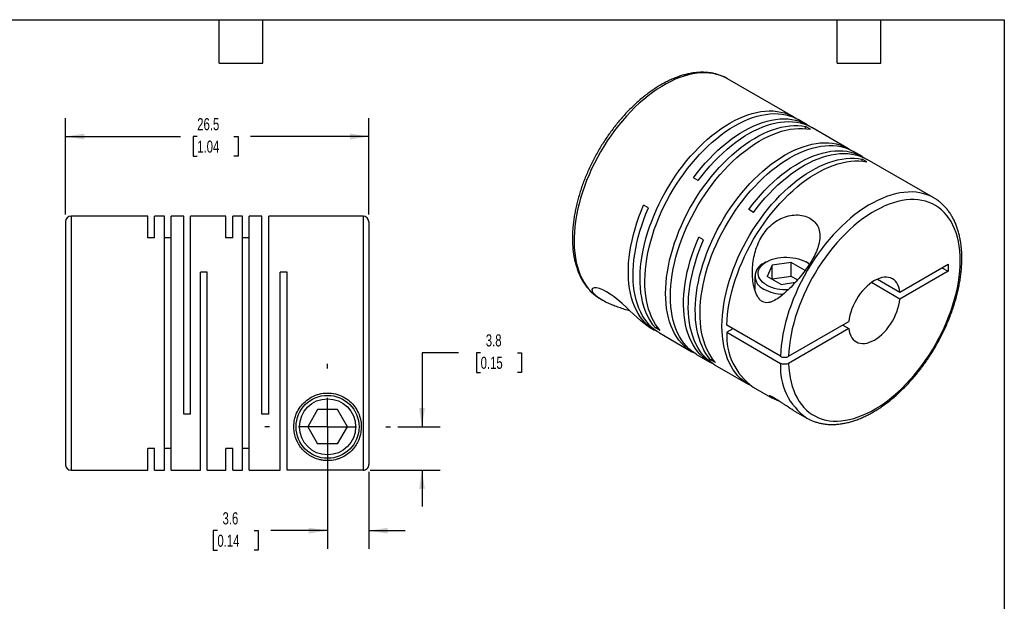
# Model space of a CAD drawing. Header units: millimetres. Extents: x 3 to 137, y 3 to 105.
# Tile 3 of 3: x 51 to 137, y 54 to 105. Entities that reach past the tile are written whole.
import ezdxf

# ---------------------------------------------------------------- set-up
doc = ezdxf.new("R2010")
doc.units = ezdxf.units.MM
doc.header["$LTSCALE"] = 0.5
doc.linetypes.add('SLD-Center', pattern=[19.05, 15.24, -1.27, 1.27, -1.27])
doc.linetypes.add('SLD-Solid', pattern=[0])
doc.layers.add('CENTER', color=40, linetype='SLD-Center')
doc.layers.add('DIMENSIONS', color=140, linetype='SLD-Solid', lineweight=25)
doc.layers.add('TEXT', color=140, linetype='SLD-Solid', lineweight=25)
doc.styles.add('SLDTEXTSTYLE0', font='TXT', dxfattribs={"width": 0.7})
doc.dimstyles.new('SLDDIMSTYLE1', dxfattribs={"dimtxt": 1.079004, "dimasz": 1.651, "dimexe": 0, "dimexo": 0.0625, "dimgap": 0.269751, "dimtad": 0, "dimtih": 1, "dimtoh": 1, "dimdec": 1, "dimrnd": 1e-09, "dimzin": 12, "dimdsep": 46, "dimtxsty": 'SLDTEXTSTYLE0', "dimsah": 1, "dimcen": 0.09, "dimadec": 0, "dimazin": 3, "dimtfac": 1, "dimtdec": 1, "dimtmove": 0, "dimatfit": 0, "dimfxl": 0, "dimfrac": 2, "dimtolj": 1, "dimtzin": 12, "dimarcsym": 0})
doc.dimstyles.new('SLDDIMSTYLE2', dxfattribs={"dimtxt": 1.079004, "dimasz": 1.651, "dimexe": 0, "dimexo": 0.0625, "dimgap": 0.269751, "dimtad": 0, "dimtih": 1, "dimtoh": 1, "dimdec": 1, "dimrnd": 1e-09, "dimzin": 12, "dimdsep": 46, "dimtxsty": 'SLDTEXTSTYLE0', "dimsah": 1, "dimcen": 0.09, "dimadec": 0, "dimazin": 3, "dimtfac": 1, "dimtdec": 1, "dimtofl": 0, "dimtmove": 0, "dimatfit": 3, "dimfxl": 0, "dimfrac": 2, "dimtolj": 1, "dimtzin": 12, "dimarcsym": 0})

# ---------------------------------------------------------------- blocks, each defined once
blk = doc.blocks.new('_D_5')
at = {"layer": 'DIMENSIONS'}
for p, q in [((77.407, 68.58), (77.407, 58.557)), ((81.007, 65.287), (81.007, 58.557)), ((67.782, 60.145), (67.42, 60.145)), ((67.42, 60.145), (67.42, 58.43)), ((70.988, 60.145), (71.351, 60.145)), ((71.351, 60.145), (71.351, 58.43)), ((77.407, 60.145), (72.451, 60.145)), ((81.007, 60.145), (84.182, 60.145)), ((67.42, 58.43), (67.782, 58.43)), ((71.351, 58.43), (70.988, 58.43))]:
    blk.add_line(p, q, dxfattribs=at)
for points in [[(77.407, 60.145), (75.756, 60.399), (75.756, 59.891)], [(81.007, 60.145), (82.658, 59.891), (82.658, 60.399)]]:
    blk.add_solid(points, dxfattribs=at)
at = {"layer": 'DIMENSIONS', "char_height": 1.0583, "attachment_point": 1, "style": 'SLDTEXTSTYLE0'}
for s, insert in [('3.6', (68.231, 61.751)), ('0.14', (67.782, 59.794))]:
    blk.add_mtext(s, dxfattribs=dict(at, insert=insert))
blk = doc.blocks.new('_D_6')
at = {"layer": 'DIMENSIONS'}
for p, q in [((88.833, 75.688), (85.658, 75.688)), ((85.658, 75.688), (85.658, 69.215)), ((90.779, 75.688), (90.416, 75.688)), ((90.416, 75.688), (90.416, 73.973)), ((93.985, 75.688), (94.347, 75.688)), ((94.347, 75.688), (94.347, 73.973)), ((90.416, 73.973), (90.779, 73.973)), ((94.347, 73.973), (93.985, 73.973)), ((83.532, 69.215), (87.245, 69.215)), ((81.142, 65.422), (87.245, 65.422)), ((85.658, 65.422), (85.658, 62.247))]:
    blk.add_line(p, q, dxfattribs=at)
for points in [[(85.658, 69.215), (85.912, 70.866), (85.404, 70.866)], [(85.658, 65.422), (85.404, 63.771), (85.912, 63.771)]]:
    blk.add_solid(points, dxfattribs=at)
at = {"layer": 'DIMENSIONS', "char_height": 1.0583, "attachment_point": 1, "style": 'SLDTEXTSTYLE0'}
for s, insert in [('3.8', (91.228, 77.293)), ('0.15', (90.779, 75.337))]:
    blk.add_mtext(s, dxfattribs=dict(at, insert=insert))
blk = doc.blocks.new('_D_7')
at = {"layer": 'DIMENSIONS'}
for p, q in [((54.507, 87.75), (54.507, 96.16)), ((81.007, 87.75), (81.007, 96.16)), ((54.507, 94.572), (64.557, 94.572)), ((66.019, 94.572), (65.657, 94.572)), ((65.657, 94.572), (65.657, 92.857)), ((69.225, 94.572), (69.588, 94.572)), ((69.588, 94.572), (69.588, 92.857)), ((81.007, 94.572), (70.688, 94.572)), ((65.657, 92.857), (66.019, 92.857)), ((69.588, 92.857), (69.225, 92.857))]:
    blk.add_line(p, q, dxfattribs=at)
for points in [[(54.507, 94.572), (56.158, 94.318), (56.158, 94.826)], [(81.007, 94.572), (79.356, 94.826), (79.356, 94.318)]]:
    blk.add_solid(points, dxfattribs=at)
at = {"layer": 'DIMENSIONS', "char_height": 1.0583, "attachment_point": 1, "style": 'SLDTEXTSTYLE0'}
for s, insert in [('26.5', (66.019, 96.178)), ('1.04', (66.019, 94.221))]:
    blk.add_mtext(s, dxfattribs=dict(at, insert=insert))
blk = doc.blocks.new('SW_CENTERMARKSYMBOL_2')
at = {"layer": 'CENTER', "color": 0}
for p, q in [((0, 5.08), (0, 5.49)), ((0, 0), (0, 2.54)), ((-5.08, 0), (-5.49, 0)), ((0, 0), (-2.54, 0)), ((0, 0), (0, -2.54)), ((0, 0), (2.54, 0)), ((5.08, 0), (5.49, 0)), ((0, -5.08), (0, -5.49))]:
    blk.add_line(p, q, dxfattribs=at)

msp = doc.modelspace()

# ---------------------------------------------------------------- linework, layer by layer
for p, q in [((118.104, 96.29), (112.341, 99.617)), ((119.306, 95.597), (118.521, 96.05)), ((119.583, 95.199), (119.166, 95.44)), ((119.166, 95.261), (119.166, 95.44)), ((122.927, 93.506), (119.723, 95.356)), ((124.129, 92.813), (123.344, 93.266)), ((124.512, 92.354), (124.095, 92.595)), ((124.095, 92.416), (124.095, 92.595)), ((130.372, 89.208), (124.546, 92.572)), ((109.79, 90.73), (109.373, 90.97)), ((130.372, 89.208), (130.362, 89.214)), ((105.436, 88.333), (105.019, 88.573)), ((114.612, 87.946), (114.195, 88.186)), ((54.507, 87.115), (54.507, 65.915)), ((61.707, 87.615), (55.007, 87.615)), ((55.007, 87.615), (55.007, 65.415)), ((61.707, 85.722), (61.707, 87.615)), ((63.157, 87.615), (62.297, 87.615)), ((62.297, 85.722), (62.297, 87.615)), ((63.157, 65.415), (63.157, 87.615)), ((64.857, 87.615), (63.747, 87.615)), ((63.747, 65.415), (63.747, 87.615)), ((64.857, 70.315), (64.857, 87.615)), ((68.527, 87.615), (65.447, 87.615)), ((65.447, 70.315), (65.447, 87.615)), ((68.527, 85.722), (68.527, 87.615)), ((69.977, 87.615), (69.117, 87.615)), ((69.117, 85.722), (69.117, 87.615)), ((69.977, 65.415), (69.977, 87.615)), ((71.677, 87.615), (70.567, 87.615)), ((70.567, 65.415), (70.567, 87.615)), ((71.677, 70.315), (71.677, 87.615)), ((80.507, 87.615), (72.267, 87.615)), ((72.267, 70.315), (72.267, 87.615)), ((80.507, 87.615), (80.507, 65.422)), ((81.007, 87.115), (81.007, 65.922)), ((62.297, 85.722), (61.707, 85.722)), ((63.747, 85.722), (63.157, 85.722)), ((69.117, 85.722), (68.527, 85.722)), ((70.567, 85.722), (69.977, 85.722)), ((110.259, 85.549), (109.841, 85.789)), ((115.736, 83.616), (115.524, 83.494)), ((117.917, 83.582), (116.244, 83.323)), ((119.128, 82.883), (117.917, 83.582)), ((117.917, 82.357), (117.917, 83.582)), ((119.414, 83.494), (119.202, 83.616)), ((119.414, 83.494), (119.512, 83.434)), ((66.897, 82.715), (66.307, 82.715)), ((66.307, 65.415), (66.307, 82.715)), ((66.897, 65.415), (66.897, 82.715)), ((73.867, 82.715), (73.277, 82.715)), ((73.277, 65.415), (73.277, 82.715)), ((73.867, 65.422), (73.867, 82.715)), ((116.244, 83.323), (115.796, 82.358)), ((116.244, 82.099), (116.244, 83.323)), ((127.406, 80.984), (131.611, 83.412)), ((131.611, 82.799), (127.406, 80.372)), ((131.081, 83.106), (131.611, 82.799)), ((131.611, 83.412), (131.611, 82.799)), ((114.719, 82.371), (114.719, 81.229)), ((117.021, 81.651), (115.796, 82.358)), ((117.917, 82.357), (116.244, 82.099)), ((117.021, 81.651), (118.284, 81.846)), ((118.459, 82.045), (117.917, 82.357)), ((127.406, 80.372), (124.911, 81.812)), ((125.441, 82.118), (127.406, 80.984)), ((114.705, 81.252), (114.719, 81.273)), ((101.242, 80.391), (101.387, 80.308)), ((101.242, 80.391), (101.254, 80.384)), ((117.686, 75.373), (122.947, 78.41)), ((105.483, 77.943), (105.98, 77.656)), ((106.044, 77.856), (106.199, 77.946)), ((106.461, 77.616), (106.044, 77.856)), ((106.397, 77.415), (109.232, 75.778)), ((116.978, 75.373), (112.283, 78.083)), ((112.814, 77.777), (112.283, 77.471)), ((112.283, 77.471), (116.978, 74.76)), ((122.947, 77.798), (117.686, 74.76)), ((122.417, 78.104), (122.947, 77.798)), ((109.65, 75.537), (110.802, 74.872)), ((110.867, 75.072), (111.022, 75.162)), ((111.284, 74.832), (110.867, 75.072)), ((111.219, 74.631), (114.161, 72.933)), ((114.578, 72.692), (116.098, 71.815)), ((76.541, 70.715), (75.675, 69.215)), ((78.273, 70.715), (76.541, 70.715)), ((79.139, 69.215), (78.273, 70.715)), ((118.065, 70.679), (119.273, 69.982)), ((65.447, 70.315), (64.857, 70.315)), ((72.267, 70.315), (71.677, 70.315)), ((119.273, 69.982), (119.283, 69.976)), ((75.675, 69.215), (76.541, 67.715)), ((78.273, 67.715), (79.139, 69.215)), ((62.297, 67.308), (61.707, 67.308)), ((61.707, 65.415), (61.707, 67.308)), ((62.297, 65.415), (62.297, 67.308)), ((63.747, 67.308), (63.157, 67.308)), ((69.117, 67.308), (68.527, 67.308)), ((68.527, 65.415), (68.527, 67.308)), ((69.117, 65.415), (69.117, 67.308)), ((70.567, 67.308), (69.977, 67.308)), ((78.273, 67.715), (76.541, 67.715)), ((55.007, 65.415), (61.707, 65.415)), ((62.297, 65.415), (63.157, 65.415)), ((63.747, 65.415), (66.307, 65.415)), ((66.897, 65.415), (68.527, 65.415)), ((69.117, 65.415), (69.977, 65.415)), ((70.567, 65.415), (73.277, 65.415)), ((80.507, 65.422), (73.867, 65.422))]:
    msp.add_line(p, q)
at = {"flags": 128}
for points in [[(112.341, 99.617), (112.33, 99.624), (112.042, 99.772), (111.74, 99.896), (111.426, 99.994), (111.1, 100.067), (110.764, 100.115), (110.417, 100.136), (110.06, 100.131), (109.696, 100.101), (109.324, 100.045), (108.945, 99.963), (108.561, 99.856), (108.173, 99.724), (107.781, 99.566), (107.386, 99.385), (106.99, 99.179), (106.593, 98.95), (106.197, 98.699), (105.803, 98.425), (105.411, 98.129), (105.022, 97.813), (104.638, 97.477), (104.26, 97.122), (103.888, 96.748), (103.523, 96.357), (103.167, 95.951), (102.82, 95.529), (102.483, 95.092), (102.157, 94.643), (101.843, 94.182), (101.541, 93.711), (101.253, 93.23), (100.98, 92.74), (100.721, 92.244), (100.477, 91.742), (100.25, 91.235), (100.039, 90.726), (99.845, 90.214), (99.67, 89.702), (99.512, 89.191), (99.373, 88.682), (99.253, 88.176), (99.152, 87.675), (99.071, 87.18), (99.01, 86.692), (98.968, 86.212), (98.946, 85.743), (98.944, 85.284), (98.963, 84.837), (99.001, 84.403), (99.059, 83.984), (99.137, 83.58), (99.235, 83.192), (99.352, 82.822), (99.487, 82.47), (99.642, 82.137), (99.815, 81.825), (100.005, 81.533), (100.213, 81.263), (100.438, 81.015), (100.678, 80.79), (100.935, 80.589), (101.206, 80.412), (101.242, 80.391)], [(106.044, 77.856), (105.832, 78.118), (105.637, 78.402), (105.459, 78.707), (105.299, 79.031), (105.158, 79.375), (105.035, 79.738), (104.931, 80.118), (104.847, 80.515), (104.782, 80.927), (104.737, 81.354), (104.712, 81.794), (104.706, 82.247), (104.72, 82.711), (104.755, 83.185), (104.808, 83.668), (104.882, 84.158), (104.975, 84.655), (105.087, 85.157), (105.218, 85.663), (105.367, 86.171), (105.535, 86.681), (105.721, 87.19), (105.924, 87.699), (106.143, 88.204), (106.379, 88.706), (106.63, 89.203), (106.897, 89.693), (107.178, 90.176), (107.472, 90.65), (107.779, 91.114), (108.098, 91.566), (108.429, 92.006), (108.77, 92.433), (109.121, 92.845), (109.48, 93.242), (109.847, 93.622), (110.221, 93.984), (110.601, 94.328), (110.986, 94.652), (111.374, 94.957), (111.766, 95.24), (112.16, 95.502), (112.555, 95.741), (112.949, 95.957), (113.343, 96.15), (113.735, 96.319), (114.123, 96.464), (114.508, 96.583), (114.888, 96.678), (115.262, 96.748), (115.629, 96.791), (115.988, 96.81), (116.339, 96.802), (116.68, 96.77), (117.011, 96.711), (117.33, 96.627), (117.637, 96.518), (117.932, 96.384), (118.212, 96.226), (118.309, 96.163)], [(106.461, 77.616), (106.249, 77.878), (106.054, 78.161), (105.876, 78.466), (105.716, 78.79), (105.575, 79.135), (105.452, 79.497), (105.349, 79.877), (105.264, 80.274), (105.199, 80.686), (105.154, 81.113), (105.129, 81.554), (105.123, 82.006), (105.138, 82.47), (105.172, 82.944), (105.226, 83.427), (105.299, 83.917), (105.392, 84.414), (105.504, 84.916), (105.635, 85.422), (105.785, 85.93), (105.952, 86.44), (106.138, 86.949), (106.341, 87.458), (106.56, 87.963), (106.796, 88.465), (107.048, 88.962), (107.314, 89.452), (107.595, 89.935), (107.889, 90.409), (108.196, 90.873), (108.516, 91.325), (108.846, 91.765), (109.187, 92.192), (109.538, 92.604), (109.897, 93.001), (110.264, 93.381), (110.638, 93.743), (111.018, 94.087), (111.403, 94.411), (111.792, 94.716), (112.183, 94.999), (112.577, 95.261), (112.972, 95.5), (113.366, 95.716), (113.76, 95.909), (114.152, 96.078), (114.541, 96.223), (114.925, 96.343), (115.305, 96.437), (115.679, 96.507), (116.046, 96.551), (116.406, 96.569), (116.756, 96.562), (117.097, 96.529), (117.428, 96.47), (117.747, 96.386), (118.054, 96.277), (118.349, 96.143), (118.521, 96.05)], [(109.445, 75.665), (109.342, 75.718), (109.064, 75.882), (108.801, 76.07), (108.553, 76.281), (108.321, 76.516), (108.105, 76.773), (107.906, 77.052), (107.724, 77.352), (107.56, 77.672), (107.415, 78.012), (107.288, 78.371), (107.18, 78.747), (107.091, 79.14), (107.022, 79.549), (106.973, 79.973), (106.943, 80.41), (106.933, 80.86), (106.943, 81.322), (106.973, 81.794), (107.022, 82.275), (107.091, 82.764), (107.18, 83.259), (107.288, 83.76), (107.415, 84.265), (107.56, 84.773), (107.724, 85.282), (107.906, 85.792), (108.105, 86.301), (108.321, 86.807), (108.553, 87.31), (108.801, 87.808), (109.064, 88.3), (109.342, 88.784), (109.633, 89.26), (109.938, 89.726), (110.254, 90.181), (110.583, 90.624), (110.921, 91.054), (111.27, 91.47), (111.627, 91.87), (111.993, 92.253), (112.365, 92.62), (112.744, 92.968), (113.128, 93.296), (113.516, 93.605), (113.907, 93.893), (114.3, 94.16), (114.695, 94.404), (115.09, 94.626), (115.484, 94.824), (115.876, 94.998), (116.265, 95.148), (116.651, 95.273), (117.032, 95.374), (117.407, 95.449), (117.776, 95.498), (118.137, 95.522), (118.49, 95.52), (118.833, 95.493), (119.166, 95.44)], [(109.373, 90.97), (109.706, 91.408), (110.049, 91.831), (110.401, 92.24), (110.762, 92.633), (111.131, 93.009), (111.506, 93.367), (111.887, 93.707), (112.273, 94.027), (112.663, 94.327), (113.055, 94.606), (113.449, 94.862), (113.844, 95.097), (114.238, 95.308), (114.632, 95.496), (115.023, 95.659), (115.411, 95.798), (115.795, 95.913), (116.173, 96.002), (116.546, 96.066), (116.911, 96.104), (117.269, 96.116), (117.617, 96.103), (117.956, 96.065), (118.284, 96.001), (118.601, 95.911), (118.905, 95.797), (119.197, 95.657), (119.474, 95.493), (119.511, 95.469)], [(109.79, 90.73), (110.123, 91.167), (110.466, 91.59), (110.819, 91.999), (111.18, 92.392), (111.548, 92.768), (111.924, 93.127), (112.305, 93.466), (112.69, 93.786), (113.08, 94.086), (113.472, 94.365), (113.866, 94.622), (114.261, 94.856), (114.656, 95.067), (115.049, 95.255), (115.44, 95.418), (115.828, 95.558), (116.212, 95.672), (116.59, 95.761), (116.963, 95.825), (117.328, 95.863), (117.686, 95.876), (118.034, 95.863), (118.373, 95.824), (118.701, 95.76), (119.018, 95.67), (119.323, 95.556), (119.614, 95.416), (119.723, 95.356)], [(109.65, 75.537), (109.481, 75.641), (109.218, 75.829), (108.97, 76.04), (108.738, 76.275), (108.522, 76.532), (108.323, 76.811), (108.141, 77.111), (107.977, 77.431), (107.832, 77.771), (107.705, 78.13), (107.597, 78.506), (107.509, 78.899), (107.439, 79.308), (107.39, 79.732), (107.36, 80.169), (107.35, 80.62), (107.36, 81.081), (107.39, 81.553), (107.439, 82.034), (107.509, 82.523), (107.597, 83.018), (107.705, 83.519), (107.832, 84.024), (107.977, 84.532), (108.141, 85.042), (108.323, 85.551), (108.522, 86.06), (108.738, 86.566), (108.97, 87.069), (109.218, 87.567), (109.481, 88.059), (109.759, 88.543), (110.05, 89.019), (110.355, 89.485), (110.672, 89.941), (111, 90.384), (111.339, 90.813), (111.687, 91.229), (112.045, 91.629), (112.41, 92.013), (112.782, 92.379), (113.161, 92.727), (113.545, 93.056), (113.933, 93.364), (114.324, 93.653), (114.717, 93.919), (115.112, 94.163), (115.507, 94.385), (115.901, 94.583), (116.293, 94.757), (116.683, 94.907), (117.068, 95.033), (117.449, 95.133), (117.825, 95.208), (118.193, 95.257), (118.554, 95.281), (118.907, 95.28), (119.25, 95.252), (119.583, 95.199)], [(110.867, 75.072), (110.654, 75.334), (110.459, 75.618), (110.281, 75.923), (110.122, 76.247), (109.98, 76.591), (109.858, 76.954), (109.754, 77.334), (109.67, 77.731), (109.605, 78.143), (109.56, 78.57), (109.534, 79.01), (109.529, 79.463), (109.543, 79.927), (109.577, 80.401), (109.631, 80.884), (109.704, 81.374), (109.797, 81.871), (109.909, 82.373), (110.04, 82.879), (110.19, 83.387), (110.358, 83.897), (110.543, 84.406), (110.746, 84.915), (110.966, 85.42), (111.201, 85.922), (111.453, 86.419), (111.719, 86.909), (112, 87.392), (112.294, 87.866), (112.602, 88.33), (112.921, 88.782), (113.252, 89.222), (113.593, 89.649), (113.943, 90.061), (114.302, 90.458), (114.67, 90.838), (115.043, 91.2), (115.423, 91.544), (115.808, 91.868), (116.197, 92.173), (116.589, 92.456), (116.982, 92.718), (117.377, 92.957), (117.772, 93.173), (118.165, 93.366), (118.557, 93.535), (118.946, 93.68), (119.331, 93.8), (119.711, 93.894), (120.085, 93.964), (120.452, 94.008), (120.811, 94.026), (121.161, 94.019), (121.503, 93.986), (121.833, 93.927), (122.152, 93.843), (122.46, 93.734), (122.754, 93.6), (123.035, 93.442), (123.131, 93.379)], [(111.284, 74.832), (111.072, 75.094), (110.876, 75.377), (110.699, 75.682), (110.539, 76.007), (110.397, 76.351), (110.275, 76.713), (110.171, 77.093), (110.087, 77.49), (110.022, 77.902), (109.977, 78.329), (109.951, 78.77), (109.946, 79.222), (109.96, 79.686), (109.994, 80.16), (110.048, 80.643), (110.122, 81.133), (110.215, 81.63), (110.327, 82.132), (110.458, 82.638), (110.607, 83.146), (110.775, 83.656), (110.96, 84.166), (111.163, 84.674), (111.383, 85.18), (111.619, 85.681), (111.87, 86.178), (112.136, 86.668), (112.417, 87.151), (112.712, 87.625), (113.019, 88.089), (113.338, 88.541), (113.669, 88.982), (114.01, 89.408), (114.36, 89.82), (114.72, 90.217), (115.087, 90.597), (115.461, 90.959), (115.84, 91.303), (116.225, 91.627), (116.614, 91.932), (117.006, 92.215), (117.399, 92.477), (117.794, 92.716), (118.189, 92.933), (118.583, 93.125), (118.974, 93.294), (119.363, 93.439), (119.748, 93.559), (120.128, 93.653), (120.502, 93.723), (120.869, 93.767), (121.228, 93.785), (121.579, 93.778), (121.92, 93.745), (122.25, 93.686), (122.57, 93.602), (122.877, 93.493), (123.171, 93.359), (123.344, 93.266)], [(114.195, 88.186), (114.528, 88.624), (114.871, 89.047), (115.224, 89.456), (115.585, 89.849), (115.954, 90.225), (116.329, 90.584), (116.71, 90.923), (117.096, 91.243), (117.485, 91.543), (117.877, 91.822), (118.271, 92.078), (118.666, 92.313), (119.061, 92.524), (119.454, 92.712), (119.845, 92.875), (120.233, 93.014), (120.617, 93.129), (120.996, 93.218), (121.368, 93.282), (121.734, 93.32), (122.091, 93.332), (122.44, 93.319), (122.778, 93.281), (123.107, 93.217), (123.423, 93.127), (123.728, 93.013), (124.019, 92.873), (124.297, 92.709), (124.333, 92.685)], [(114.612, 87.946), (114.945, 88.383), (115.288, 88.807), (115.641, 89.215), (116.002, 89.608), (116.371, 89.984), (116.746, 90.343), (117.127, 90.682), (117.513, 91.002), (117.902, 91.302), (118.295, 91.581), (118.689, 91.838), (119.083, 92.072), (119.478, 92.283), (119.871, 92.471), (120.263, 92.634), (120.651, 92.774), (121.034, 92.888), (121.413, 92.977), (121.785, 93.041), (122.151, 93.079), (122.508, 93.092), (122.857, 93.079), (123.196, 93.04), (123.524, 92.976), (123.841, 92.886), (124.145, 92.772), (124.436, 92.632), (124.546, 92.572)], [(114.373, 72.82), (114.27, 72.872), (113.993, 73.036), (113.729, 73.224), (113.481, 73.436), (113.249, 73.671), (113.033, 73.928), (112.834, 74.207), (112.653, 74.507), (112.489, 74.827), (112.343, 75.167), (112.217, 75.525), (112.109, 75.902), (112.02, 76.295), (111.951, 76.704), (111.901, 77.128), (111.872, 77.565), (111.862, 78.015), (111.872, 78.477), (111.901, 78.949), (111.951, 79.43), (112.02, 79.918), (112.109, 80.414), (112.217, 80.915), (112.343, 81.42), (112.489, 81.928), (112.653, 82.437), (112.834, 82.947), (113.033, 83.456), (113.249, 83.962), (113.481, 84.465), (113.729, 84.963), (113.993, 85.455), (114.27, 85.939), (114.562, 86.415), (114.866, 86.881), (115.183, 87.336), (115.511, 87.779), (115.85, 88.209), (116.198, 88.624), (116.556, 89.025), (116.921, 89.408), (117.294, 89.774), (117.672, 90.122), (118.056, 90.451), (118.444, 90.76), (118.835, 91.048), (119.229, 91.315), (119.623, 91.559), (120.018, 91.781), (120.412, 91.979), (120.804, 92.153), (121.194, 92.303), (121.58, 92.428), (121.961, 92.528), (122.336, 92.603), (122.705, 92.653), (123.066, 92.677), (123.418, 92.675), (123.762, 92.648), (124.095, 92.595)], [(112.283, 78.083), (112.307, 78.555), (112.35, 79.037), (112.414, 79.528), (112.497, 80.025), (112.601, 80.529), (112.723, 81.037), (112.864, 81.548), (113.024, 82.061), (113.203, 82.575), (113.399, 83.088), (113.613, 83.599), (113.843, 84.106), (114.089, 84.609), (114.351, 85.107), (114.628, 85.597), (114.919, 86.078), (115.223, 86.55), (115.54, 87.011), (115.868, 87.46), (116.208, 87.895), (116.558, 88.316), (116.917, 88.722), (117.284, 89.111), (117.658, 89.483), (118.039, 89.836), (118.425, 90.17), (118.816, 90.484), (119.21, 90.777), (119.606, 91.048), (120.003, 91.296), (120.401, 91.522), (120.799, 91.723), (121.194, 91.901), (121.587, 92.053), (121.976, 92.181), (122.36, 92.283), (122.739, 92.36), (123.11, 92.411), (123.475, 92.436), (123.83, 92.435), (124.176, 92.407), (124.512, 92.354)], [(130.362, 89.214), (130.098, 89.352), (129.798, 89.477), (129.484, 89.578), (129.16, 89.653), (128.824, 89.702), (128.477, 89.726), (128.122, 89.724), (127.758, 89.695), (127.386, 89.641), (127.008, 89.562), (126.625, 89.457), (126.237, 89.327), (125.845, 89.171), (125.451, 88.992), (125.055, 88.788), (124.658, 88.561), (124.262, 88.312), (123.867, 88.039), (123.475, 87.746), (123.086, 87.431), (122.702, 87.097), (122.323, 86.743), (121.95, 86.371), (121.585, 85.982), (121.228, 85.576), (120.88, 85.156), (120.542, 84.721), (120.215, 84.272), (119.9, 83.812), (119.598, 83.342), (119.308, 82.861), (119.033, 82.373), (118.773, 81.877), (118.528, 81.375), (118.299, 80.869), (118.087, 80.36), (117.892, 79.848), (117.715, 79.336), (117.556, 78.825), (117.415, 78.316), (117.294, 77.81), (117.191, 77.308), (117.108, 76.812), (117.045, 76.324), (117.002, 75.843), (116.978, 75.373)], [(117.686, 74.76), (117.71, 74.327), (117.753, 73.907), (117.817, 73.502), (117.9, 73.112), (118.003, 72.74), (118.125, 72.385), (118.266, 72.049), (118.426, 71.733), (118.603, 71.437), (118.799, 71.162), (119.011, 70.91), (119.24, 70.68), (119.484, 70.474), (119.744, 70.291), (120.019, 70.133), (120.307, 70), (120.609, 69.892), (120.922, 69.809), (121.247, 69.752), (121.583, 69.721), (121.928, 69.715), (122.282, 69.736), (122.644, 69.783), (123.012, 69.855), (123.386, 69.953), (123.765, 70.076), (124.148, 70.224), (124.534, 70.396), (124.921, 70.593), (125.309, 70.813), (125.697, 71.057), (126.083, 71.322), (126.467, 71.61), (126.847, 71.918), (127.223, 72.246), (127.593, 72.593), (127.957, 72.959), (128.314, 73.341), (128.662, 73.74), (129, 74.154), (129.329, 74.582), (129.646, 75.023), (129.952, 75.476), (130.244, 75.939), (130.523, 76.412), (130.788, 76.892), (131.037, 77.379), (131.271, 77.872), (131.489, 78.368), (131.69, 78.867), (131.873, 79.368), (132.038, 79.869), (132.185, 80.368), (132.313, 80.865), (132.422, 81.358), (132.512, 81.846), (132.582, 82.327), (132.632, 82.8), (132.662, 83.264), (132.672, 83.718), (132.662, 84.16), (132.632, 84.589), (132.582, 85.005), (132.512, 85.405), (132.422, 85.789), (132.313, 86.156), (132.185, 86.505), (132.038, 86.835), (131.873, 87.145), (131.69, 87.434), (131.489, 87.702), (131.271, 87.947), (131.037, 88.17), (130.788, 88.368), (130.523, 88.543), (130.244, 88.694), (129.952, 88.819), (129.646, 88.919), (129.329, 88.994), (129, 89.043), (128.662, 89.066), (128.314, 89.063), (127.957, 89.034), (127.593, 88.979), (127.223, 88.899), (126.847, 88.793), (126.467, 88.662), (126.083, 88.506), (125.697, 88.326), (125.309, 88.121), (124.921, 87.894), (124.534, 87.643), (124.148, 87.371), (123.765, 87.077), (123.386, 86.762), (123.012, 86.428), (122.644, 86.075), (122.282, 85.704), (121.928, 85.316), (121.583, 84.912), (121.247, 84.493), (120.922, 84.061), (120.609, 83.616), (120.307, 83.16), (120.019, 82.694), (119.744, 82.219), (119.484, 81.736), (119.24, 81.247), (119.011, 80.753), (118.799, 80.256), (118.603, 79.756), (118.426, 79.255), (118.266, 78.755), (118.125, 78.256), (118.003, 77.76), (117.9, 77.269), (117.817, 76.783), (117.753, 76.304), (117.71, 75.834), (117.686, 75.373)], [(106.192, 77.542), (105.93, 77.685), (105.658, 77.865), (105.402, 78.068), (105.161, 78.295), (104.937, 78.545), (104.729, 78.817), (104.539, 79.112), (104.367, 79.427), (104.214, 79.762), (104.079, 80.117), (103.963, 80.49), (103.867, 80.88), (103.791, 81.287), (103.734, 81.709), (103.698, 82.146), (103.681, 82.595), (103.685, 83.057), (103.709, 83.529), (103.753, 84.012), (103.817, 84.502), (103.901, 85), (104.005, 85.503), (104.127, 86.011), (104.269, 86.522), (104.43, 87.036), (104.608, 87.549), (104.805, 88.062), (105.019, 88.573)], [(106.397, 77.415), (106.289, 77.48), (106.022, 77.663), (105.771, 77.869), (105.535, 78.099), (105.315, 78.351), (105.113, 78.625), (104.927, 78.921), (104.759, 79.237), (104.61, 79.572), (104.479, 79.927), (104.367, 80.299), (104.274, 80.689), (104.2, 81.094), (104.146, 81.515), (104.112, 81.95), (104.098, 82.397), (104.104, 82.856), (104.129, 83.326), (104.174, 83.805), (104.239, 84.292), (104.323, 84.786), (104.427, 85.286), (104.55, 85.79), (104.691, 86.298), (104.851, 86.807), (105.029, 87.316), (105.224, 87.826), (105.436, 88.333)], [(111.015, 74.758), (110.975, 74.778), (110.694, 74.937), (110.428, 75.12), (110.176, 75.326), (109.94, 75.556), (109.721, 75.808), (109.518, 76.082), (109.332, 76.378), (109.165, 76.693), (109.015, 77.029), (108.884, 77.384), (108.772, 77.756), (108.679, 78.146), (108.606, 78.551), (108.552, 78.972), (108.518, 79.406), (108.503, 79.854), (108.509, 80.313), (108.534, 80.783), (108.579, 81.262), (108.644, 81.749), (108.729, 82.243), (108.832, 82.743), (108.955, 83.247), (109.096, 83.754), (109.256, 84.264), (109.434, 84.773), (109.629, 85.282), (109.841, 85.789)], [(111.219, 74.631), (111.111, 74.696), (110.845, 74.879), (110.593, 75.085), (110.357, 75.315), (110.138, 75.567), (109.935, 75.841), (109.75, 76.137), (109.582, 76.453), (109.432, 76.788), (109.301, 77.143), (109.189, 77.515), (109.096, 77.905), (109.023, 78.31), (108.969, 78.731), (108.935, 79.166), (108.92, 79.613), (108.926, 80.072), (108.951, 80.542), (108.997, 81.021), (109.061, 81.508), (109.146, 82.002), (109.249, 82.502), (109.372, 83.006), (109.514, 83.514), (109.673, 84.023), (109.851, 84.533), (110.046, 85.042), (110.259, 85.549)], [(115.737, 81.616), (115.559, 81.73), (115.405, 81.855), (115.274, 81.988), (115.169, 82.129), (115.091, 82.275), (115.041, 82.426), (115.02, 82.578), (115.027, 82.731), (115.063, 82.883), (115.127, 83.032), (115.218, 83.175), (115.336, 83.313), (115.479, 83.442), (115.645, 83.561), (115.833, 83.669), (116.04, 83.765), (116.263, 83.848), (116.501, 83.916), (116.75, 83.969), (117.007, 84.005), (117.27, 84.026), (117.535, 84.03), (117.8, 84.018), (118.06, 83.989), (118.314, 83.944), (118.558, 83.884), (118.788, 83.808), (119.004, 83.719), (119.201, 83.617), (119.378, 83.503), (119.5, 83.407)], [(127.406, 80.984), (127.37, 81.211), (127.313, 81.42), (127.236, 81.611), (127.14, 81.781), (127.026, 81.928), (126.894, 82.052), (126.747, 82.15), (126.584, 82.223), (126.409, 82.269), (126.221, 82.289), (126.024, 82.281), (125.819, 82.246), (125.608, 82.184), (125.393, 82.097), (125.176, 81.983), (124.959, 81.846), (124.744, 81.685), (124.533, 81.504), (124.328, 81.302), (124.131, 81.082), (123.944, 80.847), (123.769, 80.598), (123.606, 80.337), (123.458, 80.068), (123.327, 79.792), (123.212, 79.513), (123.116, 79.232), (123.04, 78.953), (122.983, 78.678), (122.947, 78.41)], [(105.483, 77.944), (105.469, 77.951), (105.312, 78.05), (105.142, 78.172), (104.954, 78.319), (104.753, 78.489), (104.46, 78.753), (104.135, 79.058), (103.82, 79.356), (103.479, 79.677), (103.143, 79.981), (102.789, 80.285), (102.444, 80.559), (102.094, 80.811), (101.762, 81.019), (101.442, 81.186), (101.15, 81.302), (100.895, 81.364), (100.686, 81.368), (100.548, 81.31), (100.496, 81.207), (100.524, 81.064), (100.589, 80.951), (100.686, 80.831), (100.821, 80.701), (100.985, 80.569), (100.985, 80.569)], [(122.947, 77.798), (122.983, 77.571), (123.04, 77.361), (123.116, 77.171), (123.212, 77.001), (123.327, 76.854), (123.458, 76.73), (123.606, 76.632), (123.769, 76.559), (123.944, 76.512), (124.131, 76.493), (124.328, 76.501), (124.533, 76.536), (124.744, 76.597), (124.959, 76.685), (125.176, 76.798), (125.393, 76.936), (125.608, 77.096), (125.819, 77.278), (126.024, 77.48), (126.221, 77.7), (126.409, 77.935), (126.584, 78.184), (126.747, 78.445), (126.894, 78.714), (127.026, 78.989), (127.14, 79.269), (127.236, 79.549), (127.313, 79.828), (127.37, 80.103), (127.406, 80.372)]]:
    msp.add_lwpolyline(points, dxfattribs=at)
for radius in [2.75, 2.45]:
    msp.add_circle((77.407, 69.215), radius)
for centre, radius, start, end in [((55.007, 87.115), 0.5, 90, 180), ((80.507, 87.115), 0.5, 0, 90), ((115.954, 82.371), 1.202, 110.94412, 249.072), ((117.335, 84.582), 3.793, 241.48699, 268.17955), ((117.429, 84.84), 3.641, 242.29132, 273.85711), ((117.768, 77.164), 5.493, 176.8035, 234.50179), ((122.338, 74.394), 5.373, 176.09232, 235.21297), ((55.007, 65.915), 0.5, 180, 270)]:
    msp.add_arc(centre, radius, start, end)
for points, knots in [([(112.345, 99.612), (112.302, 99.637), (112.168, 99.717), (111.929, 99.828), (111.63, 99.946), (111.319, 100.039), (110.998, 100.11), (110.667, 100.157), (110.327, 100.181), (109.979, 100.182), (109.624, 100.159), (109.261, 100.113), (108.893, 100.042), (108.52, 99.949), (108.143, 99.832), (107.763, 99.692), (107.381, 99.529), (106.998, 99.344), (106.614, 99.138), (106.232, 98.91), (105.851, 98.662), (105.473, 98.395), (105.098, 98.108), (104.727, 97.803), (104.362, 97.48), (104.002, 97.14), (103.648, 96.784), (103.302, 96.413), (102.964, 96.028), (102.634, 95.629), (102.314, 95.217), (102.004, 94.793), (101.705, 94.359), (101.417, 93.915), (101.142, 93.463), (100.879, 93.002), (100.63, 92.535), (100.394, 92.062), (100.173, 91.584), (99.967, 91.103), (99.776, 90.619), (99.601, 90.134), (99.442, 89.649), (99.299, 89.164), (99.174, 88.68), (99.066, 88.2), (98.976, 87.723), (98.903, 87.251), (98.849, 86.785), (98.813, 86.326), (98.795, 85.875), (98.796, 85.433), (98.816, 85.001), (98.854, 84.58), (98.911, 84.171), (98.987, 83.775), (99.082, 83.393), (99.195, 83.026), (99.327, 82.675), (99.476, 82.341), (99.643, 82.026), (99.827, 81.729), (100.027, 81.452), (100.243, 81.195), (100.474, 80.96), (100.718, 80.745), (100.978, 80.554), (101.158, 80.435), (101.254, 80.385), (101.255, 80.384)], [0, 0, 0, 0, 0.006853, 0.021597, 0.036345, 0.051119, 0.065938, 0.080818, 0.095772, 0.110803, 0.125912, 0.141094, 0.156342, 0.171646, 0.186994, 0.202376, 0.217782, 0.233203, 0.248633, 0.264065, 0.279496, 0.294922, 0.310341, 0.325753, 0.341158, 0.356554, 0.371942, 0.387324, 0.402699, 0.418068, 0.433432, 0.448792, 0.464148, 0.479502, 0.494855, 0.510208, 0.525561, 0.540915, 0.556271, 0.57163, 0.586994, 0.602362, 0.617736, 0.633117, 0.648505, 0.663902, 0.679308, 0.694724, 0.710149, 0.725584, 0.741028, 0.756479, 0.771937, 0.787397, 0.802855, 0.818303, 0.833734, 0.849139, 0.864507, 0.879826, 0.895085, 0.910273, 0.925382, 0.940409, 0.955355, 0.970227, 0.985038, 0.999806, 1, 1, 1, 1]), ([(119.286, 69.978), (119.347, 69.943), (119.501, 69.854), (119.761, 69.738), (120.064, 69.627), (120.377, 69.54), (120.701, 69.475), (121.034, 69.433), (121.376, 69.415), (121.726, 69.421), (122.083, 69.45), (122.447, 69.502), (122.817, 69.579), (123.191, 69.678), (123.569, 69.801), (123.95, 69.947), (124.332, 70.116), (124.715, 70.306), (125.099, 70.518), (125.481, 70.751), (125.861, 71.004), (126.238, 71.276), (126.612, 71.568), (126.982, 71.878), (127.346, 72.205), (127.705, 72.549), (128.056, 72.909), (128.401, 73.284), (128.737, 73.673), (129.064, 74.075), (129.381, 74.49), (129.688, 74.916), (129.985, 75.353), (130.269, 75.8), (130.541, 76.254), (130.801, 76.717), (131.047, 77.186), (131.279, 77.66), (131.496, 78.138), (131.699, 78.62), (131.885, 79.105), (132.056, 79.59), (132.211, 80.076), (132.349, 80.56), (132.47, 81.043), (132.573, 81.523), (132.659, 81.998), (132.727, 82.468), (132.777, 82.933), (132.808, 83.39), (132.821, 83.839), (132.815, 84.278), (132.791, 84.708), (132.747, 85.126), (132.685, 85.532), (132.605, 85.924), (132.505, 86.303), (132.387, 86.665), (132.251, 87.012), (132.097, 87.341), (131.926, 87.652), (131.738, 87.944), (131.534, 88.215), (131.314, 88.467), (131.079, 88.697), (130.83, 88.905), (130.591, 89.078), (130.429, 89.172), (130.36, 89.213)], [0, 0, 0, 0, 0.009802, 0.024559, 0.039325, 0.054122, 0.06897, 0.083882, 0.098869, 0.113934, 0.129076, 0.144291, 0.159568, 0.174898, 0.19027, 0.205673, 0.221098, 0.236537, 0.251982, 0.267429, 0.282872, 0.298311, 0.313743, 0.329167, 0.344583, 0.359992, 0.375393, 0.390787, 0.406174, 0.421556, 0.436933, 0.452306, 0.467676, 0.483044, 0.498411, 0.513778, 0.529145, 0.544514, 0.559885, 0.575259, 0.590638, 0.606022, 0.621412, 0.636809, 0.652214, 0.667627, 0.68305, 0.698482, 0.713924, 0.729375, 0.744836, 0.760303, 0.775776, 0.791251, 0.80672, 0.822179, 0.837619, 0.85303, 0.868401, 0.88372, 0.898975, 0.914157, 0.929259, 0.944279, 0.959218, 0.974087, 0.988899, 1, 1, 1, 1]), ([(115.383, 80.155), (115.554, 80.056), (115.741, 80.035), (116.01, 80.075), (116.099, 80.1), (116.275, 80.165), (116.361, 80.205), (116.616, 80.342), (116.782, 80.453), (117.105, 80.697), (117.263, 80.83), (117.736, 81.256), (118.05, 81.578), (118.654, 82.26), (118.948, 82.624), (119.501, 83.401), (119.752, 83.801), (120.063, 84.43), (120.153, 84.64), (120.298, 85.06), (120.354, 85.272), (120.418, 85.682), (120.428, 85.883), (120.393, 86.268), (120.35, 86.448), (120.208, 86.788), (120.11, 86.942), (119.863, 87.214), (119.712, 87.334), (119.375, 87.526), (119.183, 87.601), (118.777, 87.699), (118.563, 87.724), (118.115, 87.72), (117.889, 87.692), (117.442, 87.585), (117.217, 87.505), (116.793, 87.301), (116.591, 87.178), (116.21, 86.89), (116.033, 86.729), (115.712, 86.381), (115.566, 86.192), (115.304, 85.794), (115.189, 85.588), (114.89, 84.953), (114.747, 84.508), (114.557, 83.578), (114.514, 83.111), (114.522, 82.408), (114.537, 82.174), (114.597, 81.706), (114.641, 81.476), (114.766, 81.029), (114.849, 80.809), (115.014, 80.519), (115.078, 80.427), (115.22, 80.27), (115.297, 80.204), (115.383, 80.155)], [0, 0, 0, 0, 0.03125, 0.03125, 0.046875, 0.046875, 0.0625, 0.0625, 0.09375, 0.09375, 0.125, 0.125, 0.1875, 0.1875, 0.25, 0.25, 0.3125, 0.3125, 0.34375, 0.34375, 0.375, 0.375, 0.40625, 0.40625, 0.4375, 0.4375, 0.46875, 0.46875, 0.5, 0.5, 0.53125, 0.53125, 0.5625, 0.5625, 0.59375, 0.59375, 0.625, 0.625, 0.65625, 0.65625, 0.6875, 0.6875, 0.71875, 0.71875, 0.75, 0.75, 0.8125, 0.8125, 0.875, 0.875, 0.90625, 0.90625, 0.9375, 0.9375, 0.96875, 0.96875, 0.984375, 0.984375, 1, 1, 1, 1]), ([(100.985, 80.569), (101.103, 80.488), (101.34, 80.323), (101.763, 80.103), (102.193, 79.91), (102.62, 79.742), (103.081, 79.582), (103.482, 79.454), (103.737, 79.38), (103.82, 79.356)], [0, 0, 0, 0, 0.178852, 0.361026, 0.501234, 0.64146, 0.785879, 0.930287, 1, 1, 1, 1]), ([(116.978, 75.373), (117.072, 75.319), (117.202, 75.288), (117.462, 75.288), (117.592, 75.319), (117.686, 75.373)], [0, 0, 0, 0, 0.5, 0.5, 1, 1, 1, 1]), ([(117.686, 74.76), (117.592, 74.706), (117.463, 74.676), (117.202, 74.676), (117.072, 74.706), (116.978, 74.76)], [0, 0, 0, 0, 0.5, 0.5, 1, 1, 1, 1]), ([(77.407, 66.265), (77.649, 66.265), (77.882, 66.296), (78.19, 66.369), (78.287, 66.398), (78.471, 66.462), (78.557, 66.497), (78.805, 66.611), (78.953, 66.697), (79.223, 66.884), (79.345, 66.986), (79.685, 67.314), (79.875, 67.569), (80.168, 68.13), (80.274, 68.439), (80.375, 69.121), (80.37, 69.48), (80.244, 70.047), (80.182, 70.236), (80.015, 70.608), (79.908, 70.794), (79.652, 71.14), (79.501, 71.305), (79.157, 71.601), (78.967, 71.73), (78.551, 71.944), (78.329, 72.027), (77.869, 72.138), (77.628, 72.166), (77.154, 72.164), (76.913, 72.133), (76.455, 72.017), (76.236, 71.933), (75.822, 71.714), (75.633, 71.583), (75.296, 71.288), (75.145, 71.121), (74.892, 70.773), (74.789, 70.591), (74.624, 70.217), (74.564, 70.027), (74.483, 69.654), (74.462, 69.469), (74.453, 69.107), (74.466, 68.933), (74.543, 68.432), (74.647, 68.125), (74.944, 67.56), (75.131, 67.312), (75.471, 66.984), (75.594, 66.882), (75.867, 66.694), (76.014, 66.609), (76.341, 66.459), (76.524, 66.393), (76.831, 66.32), (76.94, 66.3), (77.169, 66.273), (77.286, 66.265), (77.407, 66.265)], [0, 0, 0, 0, 0.03125, 0.03125, 0.046875, 0.046875, 0.0625, 0.0625, 0.09375, 0.09375, 0.125, 0.125, 0.1875, 0.1875, 0.25, 0.25, 0.3125, 0.3125, 0.34375, 0.34375, 0.375, 0.375, 0.40625, 0.40625, 0.4375, 0.4375, 0.46875, 0.46875, 0.5, 0.5, 0.53125, 0.53125, 0.5625, 0.5625, 0.59375, 0.59375, 0.625, 0.625, 0.65625, 0.65625, 0.6875, 0.6875, 0.71875, 0.71875, 0.75, 0.75, 0.8125, 0.8125, 0.875, 0.875, 0.90625, 0.90625, 0.9375, 0.9375, 0.96875, 0.96875, 0.984375, 0.984375, 1, 1, 1, 1]), ([(116.408, 71.744), (116.371, 71.765), (116.294, 71.809), (116.198, 71.857), (116.112, 71.896), (116.042, 71.921), (115.986, 71.933), (115.962, 71.924), (115.981, 71.892), (116.057, 71.836), (116.193, 71.762), (116.371, 71.68), (116.56, 71.601), (116.708, 71.543), (116.772, 71.518)], [0, 0, 0, 0, 0.0474029, 0.0960747, 0.1461345, 0.208628, 0.2726585, 0.366652, 0.4629715, 0.586072, 0.7123337, 0.8152427, 0.9201393, 1, 1, 1, 1]), ([(118.066, 70.68), (117.986, 70.727), (117.807, 70.832), (117.533, 71.01), (117.259, 71.192), (117.044, 71.337), (116.856, 71.463), (116.701, 71.564), (116.548, 71.662), (116.455, 71.716), (116.408, 71.744)], [0, 0, 0, 0, 0.16409, 0.369428, 0.507694, 0.64922, 0.735568, 0.823718, 0.910208, 1, 1, 1, 1]), ([(80.507, 65.422), (80.639, 65.422), (80.768, 65.476), (80.953, 65.66), (81.007, 65.79), (81.007, 65.922)], [0, 0, 0, 0, 0.5, 0.5, 1, 1, 1, 1])]:
    msp.add_open_spline(points, degree=3, knots=knots)
at = {"layer": 'TEXT'}
for p, q in [((3.175, 104.775), (136.525, 104.775)), ((67.945, 100.965), (67.945, 104.775)), ((71.755, 100.965), (71.755, 104.775)), ((121.92, 100.965), (121.92, 104.775)), ((125.73, 100.965), (125.73, 104.775)), ((136.525, 104.775), (136.525, 3.175)), ((67.945, 100.965), (71.755, 100.965)), ((121.92, 100.965), (125.73, 100.965))]:
    msp.add_line(p, q, dxfattribs=at)

# ---------------------------------------------------------------- block references
at = {"layer": 'CENTER'}
msp.add_blockref('SW_CENTERMARKSYMBOL_2', (77.407, 69.215), dxfattribs=at)

# ---------------------------------------------------------------- dimensions: what is measured, and where the dimension line sits
at = {"layer": 'DIMENSIONS'}
for base, p1, p2, dimstyle, picture, middle in [((54.507, 94.572), (81.007, 87.115), (54.507, 87.115), 'SLDDIMSTYLE2', '_D_7', (67.622, 94.572)), ((81.007, 60.145), (77.407, 69.215), (81.007, 65.922), 'SLDDIMSTYLE1', '_D_5', (69.385, 60.145))]:
    dim = msp.add_linear_dim(base=base, p1=p1, p2=p2, dimstyle=dimstyle, dxfattribs=at)
    dim.commit()
    dim.dimension.update_dxf_attribs({"geometry": picture, "text_midpoint": middle, "dimtype": 160})
dim = msp.add_linear_dim(base=(85.658, 69.215), p1=(80.507, 65.422), p2=(82.897, 69.215), angle=90, dimstyle='SLDDIMSTYLE1', dxfattribs=at)
dim.commit()
dim.dimension.update_dxf_attribs({"geometry": '_D_6', "text_midpoint": (85.658, 75.688), "dimtype": 160})

doc.saveas('drawing.dxf')
